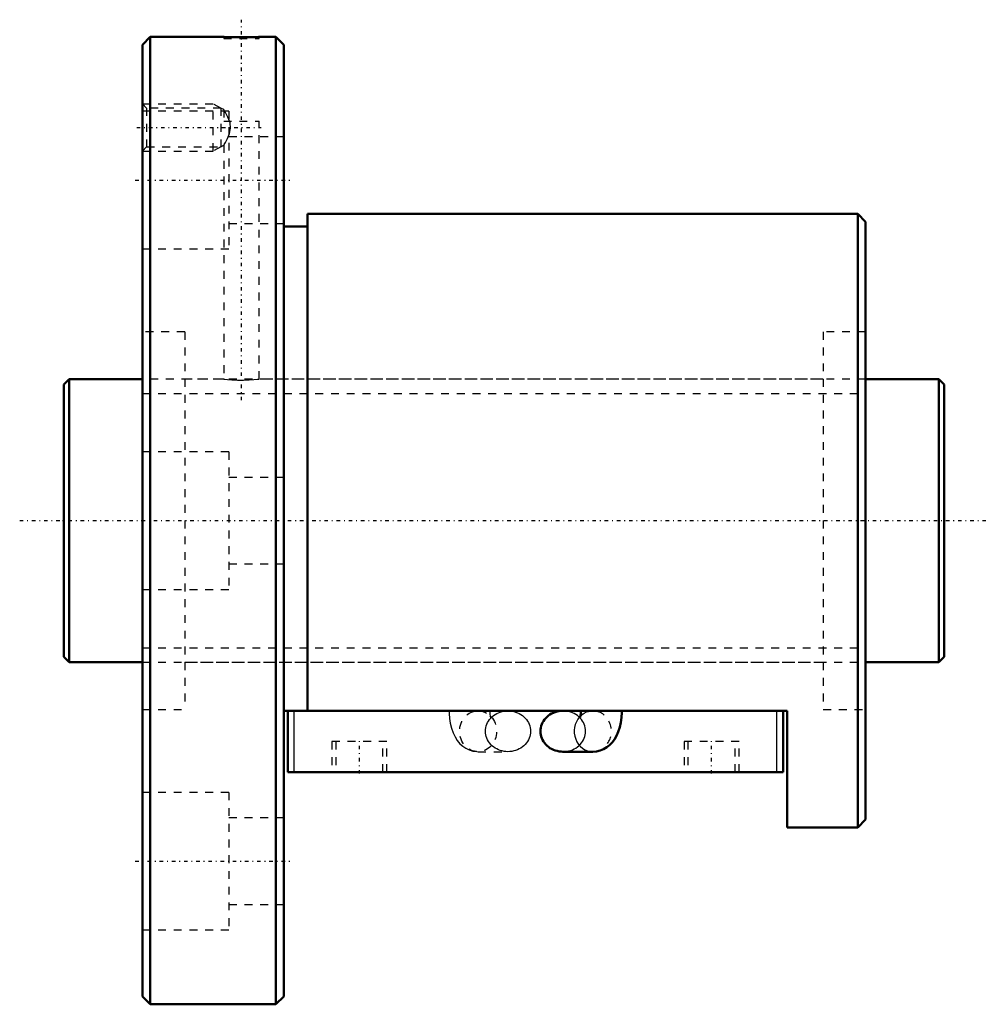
# Model space of a CAD drawing. Header units: millimetres. Extents: x -6 to 118, y -62 to 64.
import ezdxf

# ---------------------------------------------------------------- set-up
doc = ezdxf.new("R2010")
doc.units = ezdxf.units.MM
doc.linetypes.add('Center', pattern=[1.5, 0.45, -0.5, 0.05, -0.5])
doc.linetypes.add('Dashed', pattern=[2, 1, -1])
for name, color, linetype, lineweight in [('2d ConnectionPoints', 7, 'Continuous', 50), ('AM_0', 7, 'Continuous', 50), ('AM_4', 3, 'Continuous', 25), ('AM_5', 3, 'Continuous', 25), ('AM_7', 7, 'Center', 25), ('AM_9', 6, 'Dashed', 25)]:
    doc.layers.add(name, color=color, linetype=linetype, lineweight=lineweight)

# ---------------------------------------------------------------- blocks, each defined once
blk = doc.blocks.new('1_BNF_3616_2_5RR_Nut_0_in_BNF3616V_2_5RRG1_112LC0_000_rev_4')
at = {"layer": 'AM_0'}
for p, q in [((11, 61.5), (10, 60.5)), ((11, 61.5), (11, -61.5)), ((20.35, 61.5), (11, 61.5)), ((27, 61.5), (24.82, 61.5)), ((27, 61.5), (27, -61.5)), ((28, 60.5), (27, 61.5)), ((10, 60.5), (10, -60.5)), ((28, 60.5), (28, -60.5)), ((101, 39), (31, 39)), ((31, 39), (31, -24.18)), ((101, 39), (101, -39)), ((102, 38), (101, 39)), ((102, 38), (102, -38)), ((31, 37.4), (28, 37.4)), ((92, -24.18), (28, -24.18)), ((28.5, -31.98), (28.5, -24.18)), ((65.79, -24.18), (63.5, -24.18)), ((91.5, -31.98), (91.5, -24.18)), ((92, -39), (92, -24.18)), ((63.5, -29.38), (67.29, -29.38)), ((91.5, -31.98), (28.5, -31.98)), ((101, -39), (102, -38)), ((92, -39), (101, -39)), ((10, -60.5), (11, -61.5)), ((27, -61.5), (28, -60.5)), ((11, -61.5), (27, -61.5))]:
    blk.add_line(p, q, dxfattribs=at)
for points in [[(24.85, 61.5), (24.79, 61.5), (24.5, 61.49), (23.99, 61.47), (23.32, 61.46), (22.58, 61.46), (21.84, 61.46), (21.18, 61.48), (20.68, 61.49), (20.4, 61.5), (20.35, 61.5)], [(63.5, -24.18), (63.25, -24.19), (63, -24.22), (62.76, -24.27), (62.52, -24.34), (62.29, -24.42), (62.06, -24.53), (61.85, -24.65), (61.65, -24.79), (61.47, -24.94), (61.3, -25.11), (61.15, -25.29), (61.01, -25.48), (60.9, -25.68), (60.8, -25.89), (60.73, -26.11), (60.67, -26.33), (60.64, -26.55), (60.63, -26.78)], [(65.79, -24.18), (65.79, -24.32), (65.77, -24.58), (65.73, -24.79), (65.7, -24.93), (65.68, -25), (65.67, -25.01)], [(67.29, -29.38), (67.76, -29.34), (68.23, -29.23), (68.67, -29.05), (69.07, -28.82), (69.43, -28.53), (69.75, -28.2), (70.05, -27.81), (70.31, -27.36), (70.53, -26.85), (70.72, -26.27), (70.86, -25.66), (70.95, -25.03), (70.99, -24.4), (70.99, -24.18)], [(60.63, -26.78), (60.64, -27.01), (60.67, -27.23), (60.73, -27.45), (60.8, -27.67), (60.9, -27.88), (61.01, -28.08), (61.15, -28.27), (61.3, -28.45), (61.47, -28.62), (61.65, -28.77), (61.85, -28.91), (62.06, -29.03), (62.29, -29.14), (62.52, -29.22), (62.76, -29.29), (63, -29.34), (63.25, -29.37), (63.5, -29.38)]]:
    blk.add_lwpolyline(points, dxfattribs=at)
at = {"layer": 'AM_4'}
for p, q in [((29.3, -31.98), (29.3, -24.18)), ((90.7, -31.98), (90.7, -24.18))]:
    blk.add_line(p, q, dxfattribs=at)
blk.add_ellipse((67.29, -26.78), major_axis=(0, 2.6), ratio=0.906308, start_param=0.791151, end_param=3.144621, dxfattribs=at)
at = {"layer": 'AM_5', "linetype": 'Dashed'}
for p, q in [((10, 53), (19, 53)), ((19, 47), (19, 53)), ((20, 52.46), (19, 53)), ((10, 47), (19, 47)), ((20, 47.54), (19, 47))]:
    blk.add_line(p, q, dxfattribs=at)
at = {"layer": 'AM_7'}
for p, q in [((22.6, 15.3), (22.6, 63.7)), ((9.28, 50), (25.12, 50)), ((9.1, 43.3), (28.9, 43.3)), ((37.6, -32.17), (37.6, -27.89)), ((82.4, -32.17), (82.4, -27.89)), ((9.1, -43.3), (28.9, -43.3))]:
    blk.add_line(p, q, dxfattribs=at)
at = {"layer": 'AM_9'}
for p, q in [((20.35, 61.5), (20.35, 61.3)), ((24.85, 61.3), (24.85, 61.5)), ((20.35, 61.3), (24.85, 61.3)), ((10.54, 52.46), (10, 53)), ((21, 52.05), (10, 52.05)), ((20, 52.46), (10.54, 52.46)), ((10.54, 52.46), (10.54, 47.54)), ((20, 52.46), (20, 47.54)), ((20.36, 52.26), (20, 52.46)), ((20.35, 52.25), (20.35, 50.8)), ((21, 52.05), (21, 34.55)), ((20.35, 50.8), (24.85, 50.8)), ((24.85, 18), (24.85, 50.8)), ((20, 47.54), (20.36, 47.74)), ((20.35, 47.75), (20.35, 18)), ((28, 48.8), (21, 48.8)), ((10, 47), (10.54, 47.54)), ((10.54, 47.54), (20, 47.54)), ((21, 37.8), (28, 37.8)), ((10, 34.55), (21, 34.55)), ((15.4, 24), (10, 24)), ((15.4, 24), (15.4, -24)), ((96.6, 24), (96.6, -24)), ((102, 24), (96.6, 24)), ((20.35, 18), (15.4, 18)), ((96.6, 18), (24.82, 18)), ((21, 8.75), (10, 8.75)), ((21, 8.75), (21, -8.75)), ((28, 5.5), (21, 5.5)), ((21, -5.5), (28, -5.5)), ((10, -8.75), (21, -8.75)), ((15.4, -18), (96.6, -18)), ((10, -24), (15.4, -24)), ((52.71, -24.18), (52.96, -24.2)), ((56.5, -24.18), (52.71, -24.18)), ((52.96, -24.2), (53.03, -24.2)), ((67.29, -24.18), (65.79, -24.18)), ((66.69, -24.27), (66.74, -24.25)), ((96.6, -24), (102, -24)), ((41.1, -28.08), (34.1, -28.08)), ((34.1, -28.08), (34.1, -31.98)), ((34.6, -28.08), (34.6, -31.98)), ((40.6, -31.98), (40.6, -28.08)), ((41.1, -31.98), (41.1, -28.08)), ((85.9, -28.08), (78.9, -28.08)), ((78.9, -28.08), (78.9, -31.98)), ((79.4, -28.08), (79.4, -31.98)), ((85.4, -31.98), (85.4, -28.08)), ((85.9, -31.98), (85.9, -28.08)), ((52.71, -29.38), (56.5, -29.38)), ((21, -34.55), (10, -34.55)), ((21, -34.55), (21, -52.05)), ((28, -37.8), (21, -37.8)), ((21, -48.8), (28, -48.8)), ((10, -52.05), (21, -52.05))]:
    blk.add_line(p, q, dxfattribs=at)
for points in [[(21.09, 50.8), (20.89, 51.31), (20.58, 51.9), (20.42, 52.15), (20.35, 52.26), (20.35, 52.26)], [(20.35, 47.74), (20.35, 47.74), (20.41, 47.83), (20.57, 48.09), (20.84, 48.59), (21.1, 49.24), (21.22, 49.9), (21.15, 50.58), (21.09, 50.8)], [(20.35, 18), (20.48, 17.98), (20.84, 17.95), (21.4, 17.9), (22.1, 17.87), (22.85, 17.86), (23.57, 17.89), (24.19, 17.93), (24.63, 17.97), (24.84, 18), (24.85, 18)], [(49.01, -24.18), (49.02, -24.52), (49.07, -25.14), (49.16, -25.76), (49.31, -26.37), (49.52, -26.98), (49.77, -27.51), (50.06, -27.97), (50.39, -28.36), (50.75, -28.68), (51.14, -28.95), (51.57, -29.16), (52.02, -29.3), (52.54, -29.37), (52.71, -29.38)], [(53.03, -24.2), (53.1, -24.22), (53.47, -24.32), (53.5, -24.33)], [(53.5, -24.33), (53.78, -24.47), (53.79, -24.48)], [(53.64, -26.78), (53.65, -26.55), (53.68, -26.33), (53.73, -26.11), (53.81, -25.89), (53.9, -25.68), (54.02, -25.48), (54.15, -25.29), (54.31, -25.11), (54.47, -24.94), (54.66, -24.79), (54.86, -24.65), (55.07, -24.53), (55.29, -24.42), (55.52, -24.34), (55.76, -24.27), (56, -24.22), (56.25, -24.19), (56.5, -24.18)], [(54.2, -24.83), (54.28, -24.93), (54.32, -25), (54.33, -25.01)], [(54.3, -24.93), (54.27, -24.82), (54.24, -24.64), (54.22, -24.41), (54.21, -24.18)], [(54.33, -25.01), (54.33, -25), (54.31, -24.95), (54.3, -24.93)], [(56.5, -24.18), (56.75, -24.19), (57, -24.22), (57.24, -24.27), (57.48, -24.34), (57.71, -24.42), (57.94, -24.53), (58.15, -24.65), (58.35, -24.79), (58.53, -24.94), (58.7, -25.11), (58.85, -25.29), (58.99, -25.48), (59.1, -25.68), (59.2, -25.89), (59.27, -26.11), (59.33, -26.33), (59.36, -26.55), (59.37, -26.78), (59.36, -27.01), (59.33, -27.23), (59.27, -27.45), (59.2, -27.67), (59.1, -27.88), (58.99, -28.08), (58.85, -28.27), (58.7, -28.45), (58.53, -28.62), (58.35, -28.77), (58.15, -28.91), (57.94, -29.03), (57.71, -29.14), (57.48, -29.22), (57.24, -29.29), (57, -29.34), (56.75, -29.37), (56.5, -29.38)], [(63.5, -29.38), (63.75, -29.37), (64, -29.34), (64.24, -29.29), (64.48, -29.22), (64.71, -29.14), (64.93, -29.03), (65.14, -28.91), (65.34, -28.77), (65.53, -28.62), (65.69, -28.45), (65.85, -28.27), (65.98, -28.08), (66.1, -27.88), (66.19, -27.67), (66.27, -27.45), (66.32, -27.23), (66.35, -27.01), (66.36, -26.78), (66.35, -26.55), (66.32, -26.33), (66.27, -26.11), (66.19, -25.89), (66.1, -25.68), (65.98, -25.48), (65.85, -25.29), (65.69, -25.11), (65.53, -24.94), (65.34, -24.79), (65.14, -24.65), (64.93, -24.53), (64.71, -24.42), (64.48, -24.34), (64.24, -24.27), (64, -24.22), (63.75, -24.19), (63.5, -24.18)], [(65.67, -25.01), (65.68, -25), (65.71, -24.94), (65.8, -24.83), (65.96, -24.67), (66.2, -24.49), (66.51, -24.33), (66.69, -24.27)], [(66.74, -24.25), (66.87, -24.22), (67.29, -24.18)], [(56.5, -29.38), (56.25, -29.37), (56, -29.34), (55.76, -29.29), (55.52, -29.22), (55.29, -29.14), (55.07, -29.03), (54.86, -28.91), (54.66, -28.77), (54.47, -28.62), (54.31, -28.45), (54.15, -28.27), (54.02, -28.08), (53.9, -27.88), (53.81, -27.67), (53.73, -27.45), (53.68, -27.23), (53.65, -27.01), (53.64, -26.78)]]:
    blk.add_lwpolyline(points, dxfattribs=at)
blk.add_ellipse((52.71, -26.78), major_axis=(0, 2.6), ratio=0.906308, dxfattribs=at)
for start_param, end_param in [(0.566479, 0.791151), (3.236957, 6.540751), (3.144621, 3.210878)]:
    blk.add_ellipse((67.29, -26.78), major_axis=(0, 2.6), ratio=0.906308, start_param=start_param, end_param=end_param, dxfattribs=at)
blk = doc.blocks.new('2_BNF_3616_2_5RR000_Shaft_0_in_BNF3616V_2_5RRG1_112LC0_000_rev_4')
at = {"layer": 'AM_0'}
for p, q in [((0.7, 18), (0, 17.3)), ((0.7, 18), (0.7, -18)), ((10, 18), (0.7, 18)), ((111.3, 18), (102, 18)), ((112, 17.3), (111.3, 18)), ((111.3, 18), (111.3, -18)), ((0, 17.3), (0, -17.3)), ((112, 17.3), (112, -17.3)), ((0, -17.3), (0.7, -18)), ((111.3, -18), (112, -17.3)), ((0.7, -18), (10, -18)), ((102, -18), (111.3, -18))]:
    blk.add_line(p, q, dxfattribs=at)
at = {"layer": 'AM_5', "linetype": 'Dashed'}
for p, q in [((10, 16.1595), (102, 16.1595)), ((10, -16.1595), (102, -16.1595))]:
    blk.add_line(p, q, dxfattribs=at)
at = {"layer": 'AM_7'}
blk.add_line((-5.6, 0), (117.6, 0), dxfattribs=at)
at = {"layer": 'AM_9'}
for p, q in [((102, 18), (10, 18)), ((10, -18), (102, -18))]:
    blk.add_line(p, q, dxfattribs=at)

msp = doc.modelspace()

# ---------------------------------------------------------------- linework, layer by layer
at = {"layer": '2d ConnectionPoints'}
for p in [(0, 0), (10, 0)]:
    msp.add_point(p, dxfattribs=at)

# ---------------------------------------------------------------- block references
for name in ['1_BNF_3616_2_5RR_Nut_0_in_BNF3616V_2_5RRG1_112LC0_000_rev_4', '2_BNF_3616_2_5RR000_Shaft_0_in_BNF3616V_2_5RRG1_112LC0_000_rev_4']:
    msp.add_blockref(name, (0, 0))

doc.saveas('drawing.dxf')
